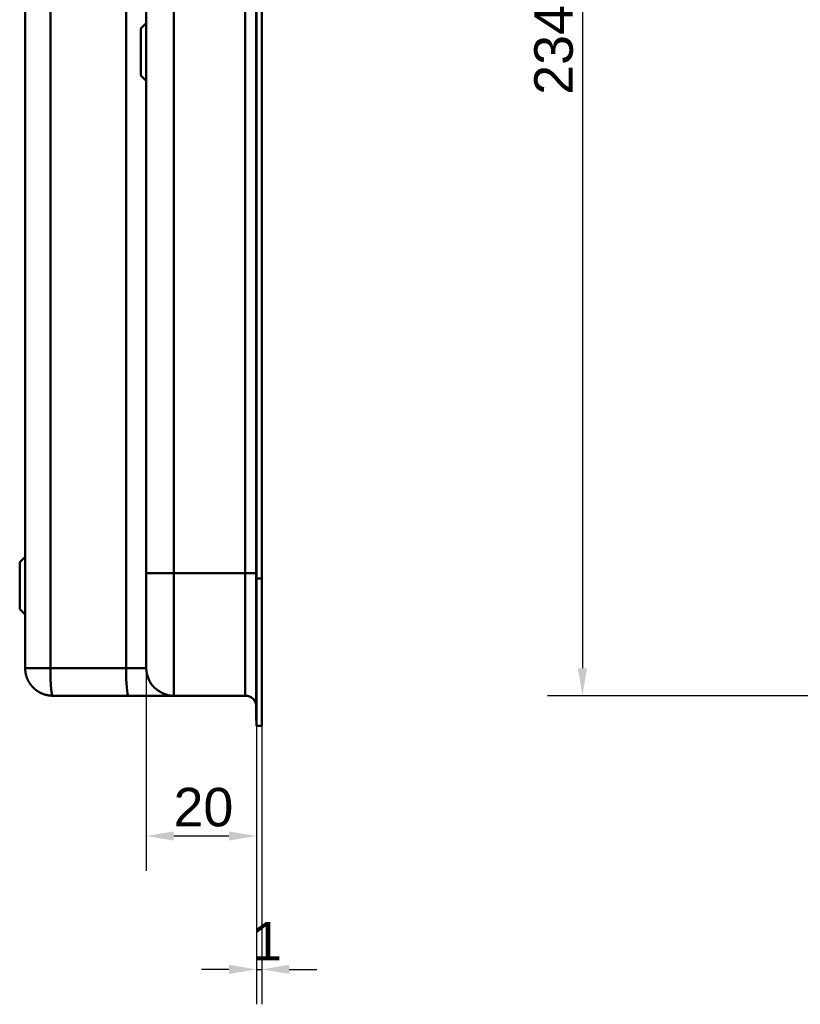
# Model space of a CAD drawing. Header units: millimetres. Extents: x 20 to 833, y 20 to 574.
# Tile 13 of 19: x 378 to 519, y 213 to 392. Entities that reach past the tile are written whole.
import ezdxf

# ---------------------------------------------------------------- set-up
doc = ezdxf.new("R2010")
doc.units = ezdxf.units.MM
doc.header["$LTSCALE"] = 2
for name, color, linetype, lineweight in [('Bemaßungen(DIN)', 7, 'Continuous', 25), ('Sichtbare Kanten(DIN)', 7, 'Continuous', 50), ('Sichtbare tangentiale Kanten(DIN)', 7, 'Continuous', 50)]:
    doc.layers.add(name, color=color, linetype=linetype, lineweight=lineweight)
doc.styles.add('STANDARD-DIN~0', font='arial.ttf')
doc.dimstyles.new('CAD-LAN', dxfattribs={"dimscale": 2, "dimtxt": 3.5, "dimasz": 2.5, "dimexe": 3.175, "dimexo": 0, "dimgap": 0.8, "dimtad": 1, "dimrnd": 1e-08, "dimtxsty": 'STANDARD-DIN~0', "dimcen": 0.09, "dimdle": 10, "dimclrd": 250, "dimclre": 250, "dimclrt": 250, "dimadec": 0, "dimazin": 2, "dimtfac": 1, "dimtmove": 0, "dimatfit": 3, "dimfxl": 1, "dimtolj": 1, "dimtzin": 0, "dimlwd": 25, "dimlwe": 25, "dimarcsym": 0})

# ---------------------------------------------------------------- blocks, each defined once
blk = doc.blocks.new('*D17')
at = {"layer": 'Bemaßungen(DIN)', "color": 250, "linetype": 'Continuous', "lineweight": 25, "true_color": 0x3f3f3f, "transparency": 16777216}
for p, q in [((559.83, 503.1), (473.48, 503.1)), ((479.83, 498.1), (479.83, 274.1)), ((559.83, 269.1), (473.48, 269.1))]:
    blk.add_line(p, q, dxfattribs=at)
at = {"layer": 'Bemaßungen(DIN)', "color": 250, "linetype": 'Continuous', "true_color": 0x3f3f3f, "transparency": 16777216}
for points in [[(478.99, 498.1), (480.66, 498.1), (479.83, 503.1)], [(478.99, 274.1), (480.66, 274.1), (479.83, 269.1)]]:
    blk.add_solid(points, dxfattribs=at)
at = {"layer": 'Defpoints', "color": 0, "linetype": 'Continuous', "transparency": 16777216}
for p in [(559.83, 503.1), (479.83, 269.1), (559.83, 269.1)]:
    blk.add_point(p, dxfattribs=at)
at = {"layer": 'Bemaßungen(DIN)', "color": 250, "linetype": 'Continuous', "lineweight": 25, "true_color": 0x3f3f3f, "transparency": 16777216, "insert": (471.07, 378.32), "char_height": 7, "attachment_point": 1, "rotation": 90, "style": 'STANDARD-DIN~0'}
blk.add_mtext('\\A1;234', dxfattribs=at)
blk = doc.blocks.new('*D19')
at = {"layer": 'Bemaßungen(DIN)', "color": 250, "linetype": 'Continuous', "lineweight": 25, "true_color": 0x3f3f3f, "transparency": 16777216}
for p, q in [((400.54, 274.1), (400.54, 237.25)), ((420.57, 263.6), (420.57, 237.25)), ((405.54, 243.6), (415.57, 243.6))]:
    blk.add_line(p, q, dxfattribs=at)
at = {"layer": 'Bemaßungen(DIN)', "color": 250, "linetype": 'Continuous', "true_color": 0x3f3f3f, "transparency": 16777216}
for points in [[(405.54, 244.43), (405.54, 242.77), (400.54, 243.6)], [(415.57, 244.43), (415.57, 242.77), (420.57, 243.6)]]:
    blk.add_solid(points, dxfattribs=at)
at = {"layer": 'Defpoints', "color": 0, "linetype": 'Continuous', "transparency": 16777216}
for p in [(400.54, 274.1), (420.57, 263.6), (420.57, 243.6)]:
    blk.add_point(p, dxfattribs=at)
at = {"layer": 'Bemaßungen(DIN)', "color": 250, "linetype": 'Continuous', "lineweight": 25, "true_color": 0x3f3f3f, "transparency": 16777216, "insert": (405.5, 252.35), "char_height": 7, "attachment_point": 1, "style": 'STANDARD-DIN~0'}
blk.add_mtext('\\A1;20', dxfattribs=at)
blk = doc.blocks.new('*D20')
at = {"layer": 'Bemaßungen(DIN)', "color": 250, "linetype": 'Continuous', "lineweight": 25, "true_color": 0x3f3f3f, "transparency": 16777216}
for p, q in [((420.57, 263.6), (420.57, 213)), ((421.54, 263.6), (421.54, 213)), ((415.57, 219.35), (410.57, 219.35)), ((420.57, 219.35), (421.54, 219.35)), ((426.54, 219.35), (431.54, 219.35))]:
    blk.add_line(p, q, dxfattribs=at)
at = {"layer": 'Bemaßungen(DIN)', "color": 250, "linetype": 'Continuous', "true_color": 0x3f3f3f, "transparency": 16777216}
for points in [[(415.57, 220.19), (415.57, 218.52), (420.57, 219.35)], [(426.54, 220.19), (426.54, 218.52), (421.54, 219.35)]]:
    blk.add_solid(points, dxfattribs=at)
at = {"layer": 'Defpoints', "color": 0, "linetype": 'Continuous', "transparency": 16777216}
for p in [(420.57, 263.6), (421.54, 263.6), (421.54, 219.35)]:
    blk.add_point(p, dxfattribs=at)
at = {"layer": 'Bemaßungen(DIN)', "color": 250, "linetype": 'Continuous', "lineweight": 25, "true_color": 0x3f3f3f, "transparency": 16777216, "insert": (419.77, 227.98), "char_height": 7, "attachment_point": 1, "style": 'STANDARD-DIN~0'}
blk.add_mtext('\\A1;1', dxfattribs=at)

msp = doc.modelspace()

# ---------------------------------------------------------------- linework, layer by layer
at = {"layer": 'Sichtbare Kanten(DIN)'}
for p, q in [((378.543, 498.101), (378.543, 274.101)), ((420.543, 290.385), (420.543, 481.816)), ((420.573, 290.385), (420.573, 481.816)), ((421.543, 481.816), (421.543, 290.385)), ((400.543, 480.816), (400.543, 291.385)), ((399.543, 390.351), (400.543, 391.351)), ((399.543, 381.851), (399.543, 390.351)), ((399.543, 381.851), (400.543, 380.851)), ((377.543, 293.351), (378.543, 294.351)), ((377.543, 284.851), (377.543, 293.351)), ((420.543, 264.6), (420.543, 290.385)), ((420.573, 263.6), (420.573, 290.385)), ((421.543, 290.385), (421.543, 263.6)), ((377.543, 284.851), (378.543, 283.851)), ((397.309, 269.101), (383.543, 269.101)), ((405.543, 269.101), (397.309, 269.101)), ((418.543, 269.101), (405.543, 269.101)), ((420.543, 264.6), (420.573, 264.6)), ((421.543, 263.6), (420.573, 263.6))]:
    msp.add_line(p, q, dxfattribs=at)
msp.add_open_spline([(400.543, 291.385), (400.543, 291.144), (400.543, 290.903), (400.543, 290.663), (400.543, 290.515), (400.543, 290.368), (400.543, 290.22), (400.543, 290.146), (400.543, 290.073), (400.543, 289.999), (400.543, 289.925), (400.543, 289.851), (400.543, 289.778), (400.543, 289.704), (400.543, 289.63), (400.543, 289.556), (400.543, 289.244), (400.543, 288.931), (400.543, 288.611), (400.543, 288.299), (400.543, 287.998), (400.543, 287.686), (400.543, 287.679), (400.543, 287.672), (400.543, 287.664), (400.543, 287.039), (400.543, 286.436), (400.543, 285.839), (400.543, 285.831), (400.543, 285.822), (400.543, 285.813), (400.543, 285.219), (400.543, 284.628), (400.543, 284.049), (400.543, 284.044), (400.543, 284.04), (400.543, 284.036), (400.543, 283.456), (400.543, 282.883), (400.543, 282.331), (400.543, 281.779), (400.543, 281.24), (400.543, 280.727), (400.543, 280.212), (400.543, 279.718), (400.543, 279.254), (400.543, 278.789), (400.543, 278.348), (400.543, 277.943), (400.543, 277.536), (400.543, 277.159), (400.543, 276.818), (400.543, 276.477), (400.543, 276.168), (400.543, 275.896), (400.543, 275.624), (400.543, 275.385), (400.543, 275.183), (400.543, 275.182), (400.543, 275.18), (400.543, 275.179), (400.543, 274.979), (400.543, 274.811), (400.543, 274.674), (400.543, 274.673), (400.543, 274.672), (400.543, 274.671), (400.543, 274.536), (400.543, 274.432), (400.543, 274.352), (400.543, 274.351), (400.543, 274.35), (400.543, 274.349), (400.543, 274.27), (400.543, 274.215), (400.543, 274.177), (400.543, 274.177), (400.543, 274.176), (400.543, 274.176), (400.543, 274.157), (400.543, 274.144), (400.543, 274.133), (400.543, 274.122), (400.543, 274.115), (400.543, 274.11), (400.543, 274.102), (400.543, 274.101), (400.543, 274.101)], degree=3, knots=[25.7770823, 25.7770823, 25.7770823, 25.7770823, 25.849294, 25.849294, 25.849294, 25.8935657, 25.8935657, 25.8935657, 25.9157016, 25.9157016, 25.9157016, 25.9378374, 25.9378374, 25.9378374, 25.9599655, 25.9599655, 25.9599655, 26.0535869, 26.0535869, 26.0535869, 26.1450369, 26.1450369, 26.1450369, 26.1472006, 26.1472006, 26.1472006, 26.3307735, 26.3307735, 26.3307735, 26.3334135, 26.3334135, 26.3334135, 26.51606, 26.51606, 26.51606, 26.517402, 26.517402, 26.517402, 26.7003585, 26.7003585, 26.7003585, 26.8833778, 26.8833778, 26.8833778, 27.0671072, 27.0671072, 27.0671072, 27.2517301, 27.2517301, 27.2517301, 27.4368267, 27.4368267, 27.4368267, 27.6224172, 27.6224172, 27.6224172, 27.808465, 27.808465, 27.808465, 27.8095391, 27.8095391, 27.8095391, 27.994055, 27.994055, 27.994055, 27.9956707, 27.9956707, 27.9956707, 28.1782318, 28.1782318, 28.1782318, 28.1809444, 28.1809444, 28.1809444, 28.3622733, 28.3622733, 28.3622733, 28.3643726, 28.3643726, 28.3643726, 28.4545574, 28.4545574, 28.4545574, 28.5472062, 28.5472062, 28.5472062, 28.7073524, 28.7073524, 28.7073524, 28.7073524], dxfattribs=at)
for points, degree in [([(383.543, 269.101), (383.439, 269.101), (383.234, 269.106), (382.929, 269.129), (382.531, 269.19), (382.051, 269.314), (381.591, 269.483), (381.153, 269.694), (380.741, 269.945), (380.355, 270.234), (379.999, 270.557), (379.676, 270.913), (379.388, 271.298), (379.136, 271.711), (378.925, 272.149), (378.757, 272.609), (378.633, 273.089), (378.572, 273.486), (378.548, 273.791), (378.543, 273.997), (378.543, 274.101)], 5), ([(405.543, 269.101), (402.782, 269.101), (400.543, 271.339), (400.543, 274.101)], 3), ([(418.543, 269.101), (419.648, 269.101), (420.543, 268.205), (420.543, 267.101)], 3)]:
    msp.add_open_spline(points, degree=degree, dxfattribs=at)
at = {"layer": 'Sichtbare tangentiale Kanten(DIN)'}
for p, q in [((383.117, 274.101), (383.117, 498.101)), ((396.884, 498.101), (396.884, 274.101)), ((405.543, 480.816), (405.543, 291.385)), ((418.543, 291.385), (418.543, 480.816)), ((405.543, 291.385), (418.543, 291.385)), ((405.543, 291.385), (405.543, 269.101)), ((418.543, 269.101), (418.543, 291.385)), ((420.573, 290.385), (420.543, 290.385)), ((421.543, 290.385), (420.573, 290.385)), ((396.884, 274.101), (383.117, 274.101))]:
    msp.add_line(p, q, dxfattribs=at)
for points, degree in [([(405.543, 291.385), (402.782, 291.385), (400.543, 291.385), (400.543, 291.385)], 3), ([(418.543, 291.385), (419.647, 291.385), (420.543, 291.385), (420.543, 291.385)], 3), ([(378.543, 274.101), (378.543, 274.101), (378.548, 274.101), (378.568, 274.101), (378.623, 274.101), (378.733, 274.101), (378.884, 274.101), (379.074, 274.101), (379.3, 274.101), (379.56, 274.101), (379.852, 274.101), (380.175, 274.101), (380.526, 274.101), (380.904, 274.101), (381.306, 274.101), (381.729, 274.101), (382.173, 274.101), (382.543, 274.101), (382.828, 274.101), (383.02, 274.101), (383.117, 274.101)], 5), ([(383.117, 274.101), (383.117, 273.997), (383.118, 273.791), (383.12, 273.486), (383.125, 273.089), (383.135, 272.609), (383.15, 272.149), (383.168, 271.711), (383.189, 271.298), (383.214, 270.913), (383.241, 270.557), (383.272, 270.234), (383.304, 269.945), (383.339, 269.694), (383.377, 269.483), (383.416, 269.314), (383.457, 269.19), (383.491, 269.129), (383.517, 269.106), (383.534, 269.101), (383.543, 269.101)], 5), ([(397.309, 269.101), (397.074, 269.101), (396.884, 271.339), (396.884, 274.101)], 3), ([(400.543, 274.101), (400.543, 274.101), (398.953, 274.101), (396.884, 274.101)], 3)]:
    msp.add_open_spline(points, degree=degree, dxfattribs=at)

# ---------------------------------------------------------------- dimensions: what is measured, and where the dimension line sits
at = {"layer": 'Bemaßungen(DIN)', "color": 250, "linetype": 'Continuous', "lineweight": 25, "true_color": 0x3f3f3f}
for base, p1, p2, angle, override, picture, middle in [((479.827, 269.101), (559.827, 503.101), (559.827, 269.101), 90, {"dimgap": 0.8, "dimdec": 2, "dimtol": 0, "dimlim": 0, "dimtp": 0, "dimtm": 0, "dimtdec": 2, "dimtofl": 0, "dimatfit": 1}, '*D17', (479.827, 386.101)), ((420.573, 243.6), (400.543, 274.101), (420.573, 263.6), 180, {"dimgap": 0.8, "dimdec": 0, "dimtol": 0, "dimlim": 0, "dimtp": 0, "dimtm": 0, "dimtdec": 2, "dimtofl": 0, "dimatfit": 1}, '*D19', (410.558, 243.6)), ((421.543, 219.353), (420.573, 263.6), (421.543, 263.6), 180, {"dimgap": 0.8, "dimdec": 0, "dimtol": 0, "dimlim": 0, "dimtp": 0, "dimtm": 0, "dimtdec": 2, "dimtofl": 1, "dimatfit": 1}, '*D20', (421.058, 219.353))]:
    dim = msp.add_linear_dim(base=base, p1=p1, p2=p2, angle=angle, dimstyle='CAD-LAN', override=override, dxfattribs=at)
    dim.commit()
    dim.dimension.update_dxf_attribs({"geometry": picture, "text_midpoint": middle, "dimtype": 160})

doc.saveas('drawing.dxf')
